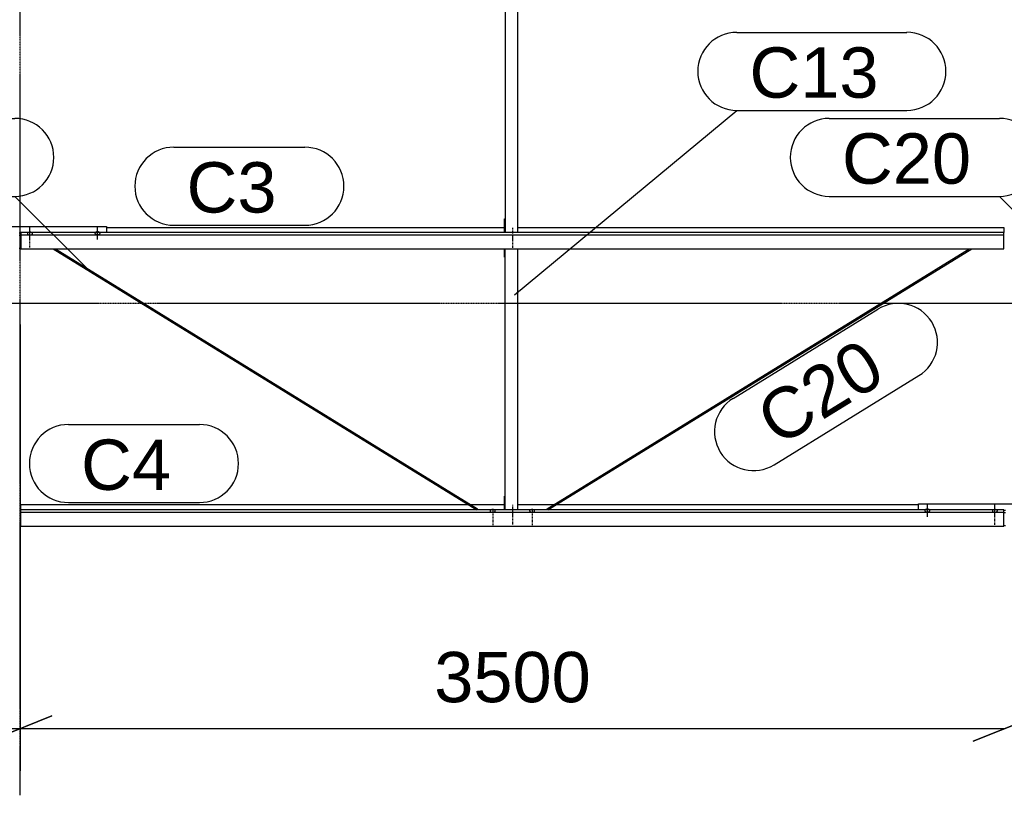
# Model space of a CAD drawing. Header units: millimetres. Extents: x -4888 to 73862, y -29046 to 15504.
# Tile 25 of 111: x 13998 to 17498, y -1750 to 1009. Entities that reach past the tile are written whole.
import ezdxf

# ---------------------------------------------------------------- set-up
doc = ezdxf.new("R2010")
doc.units = ezdxf.units.MM
doc.linetypes.add('DXK_LINE_DOT2', pattern=[3.9198, 1.9599, -1.9599])
doc.linetypes.add('DXK_LINE_DOT3', pattern=[5.9187, 2.979, -0.9799, 0.9799, -0.9799])
doc.styles.add('Arial', font='ARIAL.TTF', dxfattribs={"height": 0.2})

# ---------------------------------------------------------------- blocks, each defined once
blk = doc.blocks.new('Bolt-1953139-18350 - 1282')
at = {"color": 5, "linetype": 'DXK_LINE_DOT2'}
blk.add_line((15750, -717.3), (15750, -759.6), dxfattribs=at)
blk = doc.blocks.new('Part-1953139-17052 - 1282')
at = {"color": 3, "linetype": 'Continuous'}
for p, q in [((14003, -734.9), (14003, -716.2)), ((14003, -716.2), (15593.5, -716.2)), ((14003, -793.2), (14003, -734.9)), ((17497, -734.9), (14003, -734.9)), ((15602.6, -716.2), (15722, -716.2)), ((15769, -716.2), (15897.4, -716.2)), ((15906.5, -716.2), (17193, -716.2)), ((17497, -793.2), (17497, -734.9)), ((14003, -742.4), (17497, -742.4)), ((14003, -793.2), (17497, -793.2))]:
    blk.add_line(p, q, dxfattribs=at)
blk = doc.blocks.new('Part-1953139-17822 - 1282')
at = {"color": 3, "linetype": 'Continuous'}
for p, q in [((13693, 251.4), (13693, 272.5)), ((13693, 272.5), (14307, 272.5)), ((13997, 250.6), (14003, 250.6)), ((14307, 272.5), (14307, 251.4)), ((13997, 242.1), (14003, 242.1)), ((13997, 195.5), (14003, 195.5))]:
    blk.add_line(p, q, dxfattribs=at)
blk = doc.blocks.new('Part-1953139-17053 - 1282')
at = {"color": 3, "linetype": 'Continuous'}
for p, q in [((14003, 251.4), (14003, 193.1)), ((17497, 251.4), (14003, 251.4)), ((14307, 270), (15722, 270)), ((15769, 270), (17497, 270)), ((17497, 270), (17497, 251.4)), ((17497, 193.1), (17497, 251.4)), ((14003, 243.9), (17497, 243.9)), ((14003, 193.1), (17497, 193.1))]:
    blk.add_line(p, q, dxfattribs=at)
blk = doc.blocks.new('Part-1953139-18984 - 1282')
at = {"color": 3, "linetype": 'Continuous'}
for p, q in [((15873.8, -730.8), (17374, 193.1)), ((15876.2, -734.9), (17383.1, 193.1)), ((15873.5, -731.2), (15873.8, -730.8)), ((15873.9, -732.6), (15873.5, -731.2)), ((15875, -734.2), (15873.9, -732.6)), ((15875.8, -734.9), (15875, -734.2))]:
    blk.add_line(p, q, dxfattribs=at)
blk = doc.blocks.new('GridLine-1953139-4945 - 1282')
at = {"color": 174, "linetype": 'DXK_LINE_DOT3'}
blk.add_line((14000, -1750), (14000, 12340), dxfattribs=at)
blk = doc.blocks.new('GridLine-1953139-4960 - 1282')
at = {"color": 174, "linetype": 'DXK_LINE_DOT3'}
blk.add_line((-1750, 0), (64750, 0), dxfattribs=at)
blk = doc.blocks.new('Bolt-1953139-17827 - 1282')
at = {"color": 5, "linetype": 'Continuous'}
for p, q in [((14266.2, 250), (14266, 249.5)), ((14266, 249.5), (14266, 249.1)), ((14266, 249.1), (14266, 248.6)), ((14266, 248.6), (14266.2, 248.1)), ((14266.4, 250.4), (14266.2, 250)), ((14266.2, 248.1), (14266.4, 247.7)), ((14266.7, 250.9), (14266.4, 250.4)), ((14266.4, 247.7), (14266.7, 247.2)), ((14267.1, 251.3), (14266.7, 250.9)), ((14266.7, 247.2), (14267.1, 246.8)), ((14267.5, 251.7), (14267.1, 251.3)), ((14267.1, 246.8), (14267.5, 246.4)), ((14268, 252.1), (14267.5, 251.7)), ((14267.5, 246.4), (14268, 246)), ((14268.6, 252.4), (14268, 252.1)), ((14268, 246), (14268.6, 245.7)), ((14269.3, 252.8), (14268.6, 252.4)), ((14268.6, 245.7), (14269.3, 245.3)), ((14270, 253), (14269.3, 252.8)), ((14269.3, 245.3), (14270, 245.1)), ((14270.8, 253.3), (14270, 253)), ((14270, 245.1), (14270.8, 244.8)), ((14271.6, 253.5), (14270.8, 253.3)), ((14272.4, 253.6), (14271.6, 253.5)), ((14273.2, 253.7), (14272.4, 253.6)), ((14274.1, 253.8), (14273.2, 253.7)), ((14275, 253.8), (14274.1, 253.8)), ((14275, 226.5), (14275, 268.9)), ((14275.9, 253.8), (14275, 253.8)), ((14276.8, 253.7), (14275.9, 253.8)), ((14277.6, 253.6), (14276.8, 253.7)), ((14278.4, 253.5), (14277.6, 253.6)), ((14279.2, 253.3), (14278.4, 253.5)), ((14280, 253), (14279.2, 253.3)), ((14279.2, 244.8), (14280, 245.1)), ((14280.7, 252.8), (14280, 253)), ((14280, 245.1), (14280.7, 245.3)), ((14281.4, 252.4), (14280.7, 252.8)), ((14280.7, 245.3), (14281.4, 245.7)), ((14282, 252.1), (14281.4, 252.4)), ((14281.4, 245.7), (14282, 246)), ((14282.5, 251.7), (14282, 252.1)), ((14282, 246), (14282.5, 246.4)), ((14282.9, 251.3), (14282.5, 251.7)), ((14282.5, 246.4), (14282.9, 246.8)), ((14283.3, 250.9), (14282.9, 251.3)), ((14282.9, 246.8), (14283.3, 247.2)), ((14283.6, 250.4), (14283.3, 250.9)), ((14283.3, 247.2), (14283.6, 247.7)), ((14283.8, 250), (14283.6, 250.4)), ((14283.6, 247.7), (14283.8, 248.1)), ((14284, 249.5), (14283.8, 250)), ((14283.8, 248.1), (14284, 248.6)), ((14284, 249.1), (14284, 249.5)), ((14284, 248.6), (14284, 249.1)), ((14270.8, 244.8), (14271.6, 244.6)), ((14271.6, 244.6), (14272.4, 244.5)), ((14272.4, 244.5), (14273.2, 244.4)), ((14273.2, 244.4), (14274.1, 244.3)), ((14274.1, 244.3), (14275, 244.3)), ((14275, 244.3), (14275.9, 244.3)), ((14275.9, 244.3), (14276.8, 244.4)), ((14276.8, 244.4), (14277.6, 244.5)), ((14277.6, 244.5), (14278.4, 244.6)), ((14278.4, 244.6), (14279.2, 244.8))]:
    blk.add_line(p, q, dxfattribs=at)
blk = doc.blocks.new('Bolt-1953139-18348 - 1282')
at = {"color": 5, "linetype": 'DXK_LINE_DOT2'}
blk.add_line((15750, 268.2), (15750, 225.9), dxfattribs=at)
blk = doc.blocks.new('Bolt-1953139-18985 - 1282')
at = {"color": 5, "linetype": 'DXK_LINE_DOT2'}
blk.add_line((15680, -747.9), (15680, -790.2), dxfattribs=at)
blk = doc.blocks.new('Bolt-1953139-18349 - 1282')
at = {"color": 5, "linetype": 'DXK_LINE_DOT2'}
blk.add_line((15750, -747.1), (15750, -789.4), dxfattribs=at)
blk = doc.blocks.new('Part-1953139-18983 - 1282')
at = {"color": 3, "linetype": 'Continuous'}
for p, q in [((14116.9, 193.1), (15623.8, -734.9)), ((14126, 193.1), (15626.2, -730.8)), ((15625, -734.2), (15624.2, -734.9)), ((15626.1, -732.6), (15625, -734.2)), ((15626.5, -731.2), (15626.1, -732.6)), ((15626.2, -730.8), (15626.5, -731.2))]:
    blk.add_line(p, q, dxfattribs=at)
blk = doc.blocks.new('Bolt-1953139-17823 - 1282')
at = {"color": 5, "linetype": 'Continuous'}
for p, q in [((14026.2, 248.6), (14026, 248.2)), ((14026, 248.2), (14026, 247.7)), ((14026, 247.7), (14026, 247.2)), ((14026, 247.2), (14026.2, 246.8)), ((14026.4, 249.1), (14026.2, 248.6)), ((14026.2, 246.8), (14026.4, 246.3)), ((14026.7, 249.5), (14026.4, 249.1)), ((14026.4, 246.3), (14026.7, 245.9)), ((14027.1, 250), (14026.7, 249.5)), ((14026.7, 245.9), (14027.1, 245.4)), ((14027.5, 250.4), (14027.1, 250)), ((14027.1, 245.4), (14027.5, 245)), ((14028, 250.7), (14027.5, 250.4)), ((14027.5, 245), (14028, 244.7)), ((14028.6, 251.1), (14028, 250.7)), ((14029.3, 251.4), (14028.6, 251.1)), ((14030, 251.7), (14029.3, 251.4)), ((14030.8, 251.9), (14030, 251.7)), ((14031.6, 252.1), (14030.8, 251.9)), ((14032.4, 252.3), (14031.6, 252.1)), ((14033.2, 252.4), (14032.4, 252.3)), ((14034.1, 252.5), (14033.2, 252.4)), ((14035, 252.5), (14034.1, 252.5)), ((14035, 228), (14035, 270.3)), ((14035.9, 252.5), (14035, 252.5)), ((14036.8, 252.4), (14035.9, 252.5)), ((14037.6, 252.3), (14036.8, 252.4)), ((14038.4, 252.1), (14037.6, 252.3)), ((14039.2, 251.9), (14038.4, 252.1)), ((14040, 251.7), (14039.2, 251.9)), ((14040.7, 251.4), (14040, 251.7)), ((14041.4, 251.1), (14040.7, 251.4)), ((14042, 250.7), (14041.4, 251.1)), ((14042.5, 250.4), (14042, 250.7)), ((14042, 244.7), (14042.5, 245)), ((14042.9, 250), (14042.5, 250.4)), ((14042.5, 245), (14042.9, 245.4)), ((14043.3, 249.5), (14042.9, 250)), ((14042.9, 245.4), (14043.3, 245.9)), ((14043.6, 249.1), (14043.3, 249.5)), ((14043.3, 245.9), (14043.6, 246.3)), ((14043.8, 248.6), (14043.6, 249.1)), ((14043.6, 246.3), (14043.8, 246.8)), ((14044, 248.2), (14043.8, 248.6)), ((14043.8, 246.8), (14044, 247.2)), ((14044, 247.7), (14044, 248.2)), ((14044, 247.2), (14044, 247.7)), ((14028, 244.7), (14028.6, 244.3)), ((14028.6, 244.3), (14029.3, 244)), ((14029.3, 244), (14030, 243.7)), ((14030, 243.7), (14030.8, 243.5)), ((14030.8, 243.5), (14031.6, 243.3)), ((14031.6, 243.3), (14032.4, 243.1)), ((14032.4, 243.1), (14033.2, 243)), ((14033.2, 243), (14034.1, 242.9)), ((14034.1, 242.9), (14035, 242.9)), ((14035, 242.9), (14035.9, 242.9)), ((14035.9, 242.9), (14036.8, 243)), ((14036.8, 243), (14037.6, 243.1)), ((14037.6, 243.1), (14038.4, 243.3)), ((14038.4, 243.3), (14039.2, 243.5)), ((14039.2, 243.5), (14040, 243.7)), ((14040, 243.7), (14040.7, 244)), ((14040.7, 244), (14041.4, 244.3)), ((14041.4, 244.3), (14042, 244.7))]:
    blk.add_line(p, q, dxfattribs=at)
blk = doc.blocks.new('Bolt-1953139-17824 - 1282')
at = {"color": 5, "linetype": 'DXK_LINE_DOT2'}
blk.add_line((14035, 198.2), (14035, 240.5), dxfattribs=at)
blk = doc.blocks.new('Part-1953139-17843 - 1282')
at = {"color": 3, "linetype": 'Continuous'}
for p, q in [((17193, -734.9), (17193, -713.8)), ((17193, -713.8), (17807, -713.8)), ((17807, -713.8), (17807, -734.9)), ((17497, -735.7), (17503, -735.7)), ((17497, -744.2), (17503, -744.2)), ((17497, -790.7), (17503, -790.7))]:
    blk.add_line(p, q, dxfattribs=at)
blk = doc.blocks.new('Bolt-1953139-17846 - 1282')
at = {"color": 5, "linetype": 'Continuous'}
for p, q in [((17459.3, -734.9), (17458.6, -735.2)), ((17460, -734.6), (17459.3, -734.9)), ((17460.8, -734.4), (17460, -734.6)), ((17461.6, -734.2), (17460.8, -734.4)), ((17462.4, -734), (17461.6, -734.2)), ((17463.2, -733.9), (17462.4, -734)), ((17464.1, -733.8), (17463.2, -733.9)), ((17465, -733.8), (17464.1, -733.8)), ((17465, -758.3), (17465, -716)), ((17465.9, -733.8), (17465, -733.8)), ((17466.8, -733.9), (17465.9, -733.8)), ((17467.6, -734), (17466.8, -733.9)), ((17468.4, -734.2), (17467.6, -734)), ((17469.2, -734.4), (17468.4, -734.2)), ((17470, -734.6), (17469.2, -734.4)), ((17470.7, -734.9), (17470, -734.6)), ((17471.4, -735.2), (17470.7, -734.9)), ((17456.2, -737.7), (17456, -738.1)), ((17456, -738.1), (17456, -738.6)), ((17456, -738.6), (17456, -739.1)), ((17456, -739.1), (17456.2, -739.5)), ((17456.4, -737.2), (17456.2, -737.7)), ((17456.2, -739.5), (17456.4, -740)), ((17456.7, -736.8), (17456.4, -737.2)), ((17456.4, -740), (17456.7, -740.4)), ((17457.1, -736.3), (17456.7, -736.8)), ((17456.7, -740.4), (17457.1, -740.8)), ((17457.5, -735.9), (17457.1, -736.3)), ((17457.1, -740.8), (17457.5, -741.3)), ((17458, -735.6), (17457.5, -735.9)), ((17457.5, -741.3), (17458, -741.6)), ((17458.6, -735.2), (17458, -735.6)), ((17458, -741.6), (17458.6, -742)), ((17458.6, -742), (17459.3, -742.3)), ((17459.3, -742.3), (17460, -742.6)), ((17460, -742.6), (17460.8, -742.8)), ((17460.8, -742.8), (17461.6, -743)), ((17461.6, -743), (17462.4, -743.2)), ((17462.4, -743.2), (17463.2, -743.3)), ((17463.2, -743.3), (17464.1, -743.4)), ((17464.1, -743.4), (17465, -743.4)), ((17465, -743.4), (17465.9, -743.4)), ((17465.9, -743.4), (17466.8, -743.3)), ((17466.8, -743.3), (17467.6, -743.2)), ((17467.6, -743.2), (17468.4, -743)), ((17468.4, -743), (17469.2, -742.8)), ((17469.2, -742.8), (17470, -742.6)), ((17470, -742.6), (17470.7, -742.3)), ((17470.7, -742.3), (17471.4, -742)), ((17472, -735.6), (17471.4, -735.2)), ((17471.4, -742), (17472, -741.6)), ((17472.5, -735.9), (17472, -735.6)), ((17472, -741.6), (17472.5, -741.3)), ((17472.9, -736.3), (17472.5, -735.9)), ((17472.5, -741.3), (17472.9, -740.8)), ((17473.3, -736.8), (17472.9, -736.3)), ((17472.9, -740.8), (17473.3, -740.4)), ((17473.6, -737.2), (17473.3, -736.8)), ((17473.3, -740.4), (17473.6, -740)), ((17473.8, -737.7), (17473.6, -737.2)), ((17473.6, -740), (17473.8, -739.5)), ((17474, -738.1), (17473.8, -737.7)), ((17473.8, -739.5), (17474, -739.1)), ((17474, -738.6), (17474, -738.1)), ((17474, -739.1), (17474, -738.6))]:
    blk.add_line(p, q, dxfattribs=at)
blk = doc.blocks.new('Bolt-1953139-17847 - 1282')
at = {"color": 5, "linetype": 'DXK_LINE_DOT2'}
blk.add_line((17465, -788.1), (17465, -745.8), dxfattribs=at)
blk = doc.blocks.new('Bolt-1953139-17849 - 1282')
at = {"color": 5, "linetype": 'Continuous'}
for p, q in [((17217.1, -735), (17216.7, -735.4)), ((17217.5, -734.6), (17217.1, -735)), ((17218, -734.2), (17217.5, -734.6)), ((17218.6, -733.8), (17218, -734.2)), ((17219.3, -733.5), (17218.6, -733.8)), ((17220, -733.3), (17219.3, -733.5)), ((17220.8, -733), (17220, -733.3)), ((17221.6, -732.8), (17220.8, -733)), ((17222.4, -732.7), (17221.6, -732.8)), ((17223.2, -732.5), (17222.4, -732.7)), ((17224.1, -732.5), (17223.2, -732.5)), ((17225, -732.4), (17224.1, -732.5)), ((17225, -759.8), (17225, -717.4)), ((17225.9, -732.5), (17225, -732.4)), ((17226.8, -732.5), (17225.9, -732.5)), ((17227.6, -732.7), (17226.8, -732.5)), ((17228.4, -732.8), (17227.6, -732.7)), ((17229.2, -733), (17228.4, -732.8)), ((17230, -733.3), (17229.2, -733)), ((17230.7, -733.5), (17230, -733.3)), ((17231.4, -733.8), (17230.7, -733.5)), ((17232, -734.2), (17231.4, -733.8)), ((17232.5, -734.6), (17232, -734.2)), ((17232.9, -735), (17232.5, -734.6)), ((17233.3, -735.4), (17232.9, -735)), ((17216.2, -736.3), (17216, -736.8)), ((17216, -736.8), (17216, -737.2)), ((17216, -737.2), (17216, -737.7)), ((17216, -737.7), (17216.2, -738.2)), ((17216.4, -735.8), (17216.2, -736.3)), ((17216.2, -738.2), (17216.4, -738.6)), ((17216.7, -735.4), (17216.4, -735.8)), ((17216.4, -738.6), (17216.7, -739.1)), ((17216.7, -739.1), (17217.1, -739.5)), ((17217.1, -739.5), (17217.5, -739.9)), ((17217.5, -739.9), (17218, -740.3)), ((17218, -740.3), (17218.6, -740.6)), ((17218.6, -740.6), (17219.3, -740.9)), ((17219.3, -740.9), (17220, -741.2)), ((17220, -741.2), (17220.8, -741.5)), ((17220.8, -741.5), (17221.6, -741.7)), ((17221.6, -741.7), (17222.4, -741.8)), ((17222.4, -741.8), (17223.2, -741.9)), ((17223.2, -741.9), (17224.1, -742)), ((17224.1, -742), (17225, -742)), ((17225, -742), (17225.9, -742)), ((17225.9, -742), (17226.8, -741.9)), ((17226.8, -741.9), (17227.6, -741.8)), ((17227.6, -741.8), (17228.4, -741.7)), ((17228.4, -741.7), (17229.2, -741.5)), ((17229.2, -741.5), (17230, -741.2)), ((17230, -741.2), (17230.7, -740.9)), ((17230.7, -740.9), (17231.4, -740.6)), ((17231.4, -740.6), (17232, -740.3)), ((17232, -740.3), (17232.5, -739.9)), ((17232.5, -739.9), (17232.9, -739.5)), ((17232.9, -739.5), (17233.3, -739.1)), ((17233.6, -735.8), (17233.3, -735.4)), ((17233.3, -739.1), (17233.6, -738.6)), ((17233.8, -736.3), (17233.6, -735.8)), ((17233.6, -738.6), (17233.8, -738.2)), ((17234, -736.8), (17233.8, -736.3)), ((17233.8, -738.2), (17234, -737.7)), ((17234, -737.2), (17234, -736.8)), ((17234, -737.7), (17234, -737.2))]:
    blk.add_line(p, q, dxfattribs=at)
blk = doc.blocks.new('Part-1953139-18346 - 1282')
at = {"color": 3, "linetype": 'Continuous'}
for p, q in [((15722, 163.5), (15722, 193.1)), ((15724, 163.5), (15724, 193.1)), ((15769, -734.9), (15769, 193.1)), ((15722, 163.5), (15724, 163.5)), ((15724, -734.9), (15724, 163.5)), ((15722, -734.9), (15722, -685.6)), ((15722, -685.6), (15724, -685.6))]:
    blk.add_line(p, q, dxfattribs=at)
blk = doc.blocks.new('Bolt-1953139-18347 - 1282')
at = {"color": 5, "linetype": 'DXK_LINE_DOT2'}
blk.add_line((15750, 238.4), (15750, 196), dxfattribs=at)
blk = doc.blocks.new('Part-1953139-18351 - 1282')
at = {"color": 3, "linetype": 'Continuous'}
for p, q in [((15722, 1196.4), (15722, 1226)), ((15724, 1196.4), (15724, 1226)), ((15769, 251.4), (15769, 1226)), ((15722, 1196.4), (15724, 1196.4)), ((15724, 1196.4), (15724, 251.4)), ((15722, 251.4), (15722, 300.7)), ((15722, 300.7), (15724, 300.7))]:
    blk.add_line(p, q, dxfattribs=at)
blk = doc.blocks.new('Bolt-1953139-18986 - 1282')
at = {"color": 5, "linetype": 'Continuous'}
for p, q in [((15674.3, -734.9), (15673.6, -735.2)), ((15675, -734.6), (15674.3, -734.9)), ((15675.8, -734.4), (15675, -734.6)), ((15676.6, -734.2), (15675.8, -734.4)), ((15677.4, -734), (15676.6, -734.2)), ((15678.2, -733.9), (15677.4, -734)), ((15679.1, -733.8), (15678.2, -733.9)), ((15680, -733.8), (15679.1, -733.8)), ((15680.9, -733.8), (15680, -733.8)), ((15681.8, -733.9), (15680.9, -733.8)), ((15682.6, -734), (15681.8, -733.9)), ((15683.4, -734.2), (15682.6, -734)), ((15684.2, -734.4), (15683.4, -734.2)), ((15685, -734.6), (15684.2, -734.4)), ((15685.7, -734.9), (15685, -734.6)), ((15686.4, -735.2), (15685.7, -734.9)), ((15671.2, -737.7), (15671, -738.1)), ((15671, -738.1), (15671, -738.6)), ((15671, -738.6), (15671, -739.1)), ((15671, -739.1), (15671.2, -739.5)), ((15671.4, -737.2), (15671.2, -737.7)), ((15671.2, -739.5), (15671.4, -740)), ((15671.7, -736.8), (15671.4, -737.2)), ((15671.4, -740), (15671.7, -740.4)), ((15672.1, -736.3), (15671.7, -736.8)), ((15671.7, -740.4), (15672.1, -740.8)), ((15672.5, -735.9), (15672.1, -736.3)), ((15672.1, -740.8), (15672.5, -741.2)), ((15673, -735.5), (15672.5, -735.9)), ((15672.5, -741.2), (15673, -741.6)), ((15673.6, -735.2), (15673, -735.5)), ((15673, -741.6), (15673.6, -742)), ((15673.6, -742), (15674.3, -742.3)), ((15674.3, -742.3), (15675, -742.6)), ((15675, -742.6), (15675.8, -742.8)), ((15675.8, -742.8), (15676.6, -743)), ((15676.6, -743), (15677.4, -743.2)), ((15677.4, -743.2), (15678.2, -743.3)), ((15678.2, -743.3), (15679.1, -743.4)), ((15679.1, -743.4), (15680, -743.4)), ((15680, -735.2), (15680, -743.3)), ((15680, -743.4), (15680.9, -743.4)), ((15680.9, -743.4), (15681.8, -743.3)), ((15681.8, -743.3), (15682.6, -743.2)), ((15682.6, -743.2), (15683.4, -743)), ((15683.4, -743), (15684.2, -742.8)), ((15684.2, -742.8), (15685, -742.6)), ((15685, -742.6), (15685.7, -742.3)), ((15685.7, -742.3), (15686.4, -742)), ((15687, -735.5), (15686.4, -735.2)), ((15686.4, -742), (15687, -741.6)), ((15687.5, -735.9), (15687, -735.5)), ((15687, -741.6), (15687.5, -741.2)), ((15687.9, -736.3), (15687.5, -735.9)), ((15687.5, -741.2), (15687.9, -740.8)), ((15688.3, -736.8), (15687.9, -736.3)), ((15687.9, -740.8), (15688.3, -740.4)), ((15688.6, -737.2), (15688.3, -736.8)), ((15688.3, -740.4), (15688.6, -740)), ((15688.8, -737.7), (15688.6, -737.2)), ((15688.6, -740), (15688.8, -739.5)), ((15689, -738.1), (15688.8, -737.7)), ((15688.8, -739.5), (15689, -739.1)), ((15689, -738.6), (15689, -738.1)), ((15689, -739.1), (15689, -738.6))]:
    blk.add_line(p, q, dxfattribs=at)
blk = doc.blocks.new('Bolt-1953139-18987 - 1282')
at = {"color": 5, "linetype": 'DXK_LINE_DOT2'}
blk.add_line((15820, -747.9), (15820, -790.2), dxfattribs=at)
blk = doc.blocks.new('Bolt-1953139-18988 - 1282')
at = {"color": 5, "linetype": 'Continuous'}
for p, q in [((15814.3, -734.9), (15813.6, -735.2)), ((15815, -734.6), (15814.3, -734.9)), ((15815.8, -734.4), (15815, -734.6)), ((15816.6, -734.2), (15815.8, -734.4)), ((15817.4, -734), (15816.6, -734.2)), ((15818.2, -733.9), (15817.4, -734)), ((15819.1, -733.8), (15818.2, -733.9)), ((15820, -733.8), (15819.1, -733.8)), ((15820.9, -733.8), (15820, -733.8)), ((15821.8, -733.9), (15820.9, -733.8)), ((15822.6, -734), (15821.8, -733.9)), ((15823.4, -734.2), (15822.6, -734)), ((15824.2, -734.4), (15823.4, -734.2)), ((15825, -734.6), (15824.2, -734.4)), ((15825.7, -734.9), (15825, -734.6)), ((15826.4, -735.2), (15825.7, -734.9)), ((15811.2, -737.7), (15811, -738.1)), ((15811, -738.1), (15811, -738.6)), ((15811, -738.6), (15811, -739.1)), ((15811, -739.1), (15811.2, -739.5)), ((15811.4, -737.2), (15811.2, -737.7)), ((15811.2, -739.5), (15811.4, -740)), ((15811.7, -736.8), (15811.4, -737.2)), ((15811.4, -740), (15811.7, -740.4)), ((15812.1, -736.3), (15811.7, -736.8)), ((15811.7, -740.4), (15812.1, -740.8)), ((15812.5, -735.9), (15812.1, -736.3)), ((15812.1, -740.8), (15812.5, -741.2)), ((15813, -735.5), (15812.5, -735.9)), ((15812.5, -741.2), (15813, -741.6)), ((15813.6, -735.2), (15813, -735.5)), ((15813, -741.6), (15813.6, -742)), ((15813.6, -742), (15814.3, -742.3)), ((15814.3, -742.3), (15815, -742.6)), ((15815, -742.6), (15815.8, -742.8)), ((15815.8, -742.8), (15816.6, -743)), ((15816.6, -743), (15817.4, -743.2)), ((15817.4, -743.2), (15818.2, -743.3)), ((15818.2, -743.3), (15819.1, -743.4)), ((15819.1, -743.4), (15820, -743.4)), ((15820, -735.2), (15820, -743.3)), ((15820, -743.4), (15820.9, -743.4)), ((15820.9, -743.4), (15821.8, -743.3)), ((15821.8, -743.3), (15822.6, -743.2)), ((15822.6, -743.2), (15823.4, -743)), ((15823.4, -743), (15824.2, -742.8)), ((15824.2, -742.8), (15825, -742.6)), ((15825, -742.6), (15825.7, -742.3)), ((15825.7, -742.3), (15826.4, -742)), ((15827, -735.5), (15826.4, -735.2)), ((15826.4, -742), (15827, -741.6)), ((15827.5, -735.9), (15827, -735.5)), ((15827, -741.6), (15827.5, -741.2)), ((15827.9, -736.3), (15827.5, -735.9)), ((15827.5, -741.2), (15827.9, -740.8)), ((15828.3, -736.8), (15827.9, -736.3)), ((15827.9, -740.8), (15828.3, -740.4)), ((15828.6, -737.2), (15828.3, -736.8)), ((15828.3, -740.4), (15828.6, -740)), ((15828.8, -737.7), (15828.6, -737.2)), ((15828.6, -740), (15828.8, -739.5)), ((15829, -738.1), (15828.8, -737.7)), ((15828.8, -739.5), (15829, -739.1)), ((15829, -738.6), (15829, -738.1)), ((15829, -739.1), (15829, -738.6))]:
    blk.add_line(p, q, dxfattribs=at)
blk = doc.blocks.new('StraightDimension-1953139-4975 - 1282')
at = {"color": 5, "linetype": 'Continuous'}
blk.add_line((17612.5, -1467.7), (17387.5, -1557.7), dxfattribs=at)
blk = doc.blocks.new('StraightDimension-1953139-4976 - 1282')
at = {"color": 5, "linetype": 'Continuous'}
for p, q in [((14000, -75), (14000, -1662.7)), ((14112.5, -1467.7), (13887.5, -1557.7)), ((17387.5, -1557.7), (17612.5, -1467.7)), ((14000, -1512.7), (17500, -1512.7))]:
    blk.add_line(p, q, dxfattribs=at)
at = {"color": 0}
blk.add_wipeout([(16065.5, -1456.5), (16065.5, -1194), (15434.5, -1194), (15434.5, -1456.5)], dxfattribs=at)
at = {"color": 1, "style": 'Arial'}
blk.add_text('3500', height=179.08, dxfattribs=at).set_placement((15472, -1419))
blk = doc.blocks.new('StraightDimension-1953139-4977 - 1282')
at = {"color": 5, "linetype": 'Continuous'}
for p, q in [((14000, -75), (14000, -1662.7)), ((13887.5, -1557.7), (14112.5, -1467.7)), ((10500, -1512.7), (14000, -1512.7))]:
    blk.add_line(p, q, dxfattribs=at)
blk = doc.blocks.new('Mark-1953139-19815 - 1282')
at = {"color": 136, "linetype": 'Continuous'}
for p, q in [((13376.4, 657.7), (13981.1, 657.7)), ((13376.4, 380.2), (13981.1, 380.2)), ((14246.3, 115), (13981.1, 380.2))]:
    blk.add_line(p, q, dxfattribs=at)
for centre, radius, start, end in [((13376.4, 518.9), 138.7, 90, 270), ((13981.1, 518.9), 138.8, 270, 90)]:
    blk.add_arc(centre, radius, start, end, dxfattribs=at)
at = {"color": 0}
blk.add_wipeout([(13879.9, 425.2), (13879.9, 612.7), (13421.4, 612.7), (13421.4, 425.2)], dxfattribs=at)
blk.add_wipeout([(13879.9, 425.2), (13879.9, 612.7), (13421.4, 612.7), (13421.4, 425.2)], dxfattribs=at)
at = {"color": 2, "style": 'Arial'}
blk.add_text('C20', height=179.08, dxfattribs=at).set_placement((13421.4, 425.2))
blk = doc.blocks.new('Mark-1953139-19221 - 1282')
at = {"color": 136, "linetype": 'Continuous'}
for p, q in [((14546.7, 555.1), (15012.5, 555.1)), ((14546.7, 277.6), (15012.5, 277.6))]:
    blk.add_line(p, q, dxfattribs=at)
for centre, radius, start, end in [((14546.7, 416.3), 138.8, 90, 270), ((15012.5, 416.3), 138.7, 270, 90)]:
    blk.add_arc(centre, radius, start, end, dxfattribs=at)
at = {"color": 0}
blk.add_wipeout([(14911.3, 322.6), (14911.3, 510.1), (14591.7, 510.1), (14591.7, 322.6)], dxfattribs=at)
blk.add_wipeout([(14911.3, 322.6), (14911.3, 510.1), (14591.7, 510.1), (14591.7, 322.6)], dxfattribs=at)
at = {"color": 2, "style": 'Arial'}
blk.add_text('C3', height=179.08, dxfattribs=at).set_placement((14591.7, 322.6))
blk = doc.blocks.new('Mark-1953139-19220 - 1282')
at = {"color": 136, "linetype": 'Continuous'}
for p, q in [((14171.7, -431.2), (14637.5, -431.2)), ((14171.7, -708.7), (14637.5, -708.7))]:
    blk.add_line(p, q, dxfattribs=at)
for centre, start, end in [((14171.7, -570), 90, 270), ((14637.5, -570), 270, 90)]:
    blk.add_arc(centre, 138.7, start, end, dxfattribs=at)
at = {"color": 0}
blk.add_wipeout([(14536.3, -663.7), (14536.3, -476.2), (14216.7, -476.2), (14216.7, -663.7)], dxfattribs=at)
blk.add_wipeout([(14536.3, -663.7), (14536.3, -476.2), (14216.7, -476.2), (14216.7, -663.7)], dxfattribs=at)
at = {"color": 2, "style": 'Arial'}
blk.add_text('C4', height=179.08, dxfattribs=at).set_placement((14216.7, -663.7))
blk = doc.blocks.new('Mark-1953139-19610 - 1282')
at = {"color": 136, "linetype": 'Continuous'}
for p, q in [((16547.6, 963.5), (17152.3, 963.5)), ((15757.7, 30), (16547.6, 686)), ((16547.6, 686), (17152.3, 686))]:
    blk.add_line(p, q, dxfattribs=at)
for centre, radius, start, end in [((16547.6, 824.8), 138.7, 90, 270), ((17152.3, 824.8), 138.8, 270, 90)]:
    blk.add_arc(centre, radius, start, end, dxfattribs=at)
at = {"color": 0}
blk.add_wipeout([(17051.1, 731), (17051.1, 918.5), (16592.6, 918.5), (16592.6, 731)], dxfattribs=at)
blk.add_wipeout([(17051.1, 731), (17051.1, 918.5), (16592.6, 918.5), (16592.6, 731)], dxfattribs=at)
at = {"color": 2, "style": 'Arial'}
blk.add_text('C13', height=179.08, dxfattribs=at).set_placement((16592.6, 731))
blk = doc.blocks.new('Mark-1953139-19816 - 1282')
at = {"color": 0}
blk.add_wipeout([(17085.1, -272.3), (16986.8, -112.6), (16596.4, -353), (16694.7, -512.7)], dxfattribs=at)
blk.add_wipeout([(17085.1, -272.3), (16986.8, -112.6), (16596.4, -353), (16694.7, -512.7)], dxfattribs=at)
at = {"color": 136, "linetype": 'Continuous'}
for p, q in [((16534.5, -338.3), (17049.4, -21.2)), ((16680, -574.6), (17194.9, -257.5))]:
    blk.add_line(p, q, dxfattribs=at)
for centre, radius, start, end in [((17122.2, -139.3), 138.7, 301.626, 121.626), ((16607.2, -456.5), 138.8, 121.626, 301.626)]:
    blk.add_arc(centre, radius, start, end, dxfattribs=at)
at = {"color": 2, "style": 'Arial'}
blk.add_text('C20', height=179.08, rotation=31.6273, dxfattribs=at).set_placement((16694.7, -512.7))
blk = doc.blocks.new('Mark-1953139-19817 - 1282')
at = {"color": 136, "linetype": 'Continuous'}
for p, q in [((16876.4, 657.7), (17481.1, 657.7)), ((16876.4, 380.2), (17481.1, 380.2)), ((17746.3, 115), (17481.1, 380.2))]:
    blk.add_line(p, q, dxfattribs=at)
for centre, start, end in [((16876.4, 518.9), 90, 270), ((17481.1, 518.9), 270, 90)]:
    blk.add_arc(centre, 138.7, start, end, dxfattribs=at)
at = {"color": 0}
blk.add_wipeout([(17379.9, 425.2), (17379.9, 612.7), (16921.4, 612.7), (16921.4, 425.2)], dxfattribs=at)
blk.add_wipeout([(17379.9, 425.2), (17379.9, 612.7), (16921.4, 612.7), (16921.4, 425.2)], dxfattribs=at)
at = {"color": 2, "style": 'Arial'}
blk.add_text('C20', height=179.08, dxfattribs=at).set_placement((16921.4, 425.2))

msp = doc.modelspace()

# ---------------------------------------------------------------- block references
for name in ['GridLine-1953139-4945 - 1282', 'Part-1953139-18351 - 1282', 'Part-1953139-17822 - 1282', 'Part-1953139-17053 - 1282', 'Bolt-1953139-17823 - 1282', 'Bolt-1953139-17827 - 1282', 'Bolt-1953139-18348 - 1282', 'Bolt-1953139-17824 - 1282', 'Bolt-1953139-18347 - 1282', 'Part-1953139-18983 - 1282', 'Part-1953139-18346 - 1282', 'Part-1953139-18984 - 1282', 'GridLine-1953139-4960 - 1282', 'Part-1953139-17052 - 1282', 'Bolt-1953139-18986 - 1282', 'Bolt-1953139-18350 - 1282', 'Bolt-1953139-18988 - 1282', 'Part-1953139-17843 - 1282', 'Bolt-1953139-17849 - 1282', 'Bolt-1953139-17846 - 1282', 'Bolt-1953139-18985 - 1282', 'Bolt-1953139-18349 - 1282', 'Bolt-1953139-18987 - 1282', 'Bolt-1953139-17847 - 1282']:
    msp.add_blockref(name, (0, 0))

# ---------------------------------------------------------------- next in the draw order: block references
for name in ['Mark-1953139-19610 - 1282', 'Mark-1953139-19815 - 1282', 'Mark-1953139-19221 - 1282', 'StraightDimension-1953139-4975 - 1282']:
    msp.add_blockref(name, (0, 0))

# ---------------------------------------------------------------- next in the draw order: block references
for name in ['Mark-1953139-19817 - 1282', 'StraightDimension-1953139-4976 - 1282']:
    msp.add_blockref(name, (0, 0))

# ---------------------------------------------------------------- next in the draw order: block references
for name in ['Mark-1953139-19816 - 1282', 'StraightDimension-1953139-4977 - 1282']:
    msp.add_blockref(name, (0, 0))

# ---------------------------------------------------------------- next in the draw order: block references
msp.add_blockref('Mark-1953139-19220 - 1282', (0, 0))

doc.saveas('drawing.dxf')
